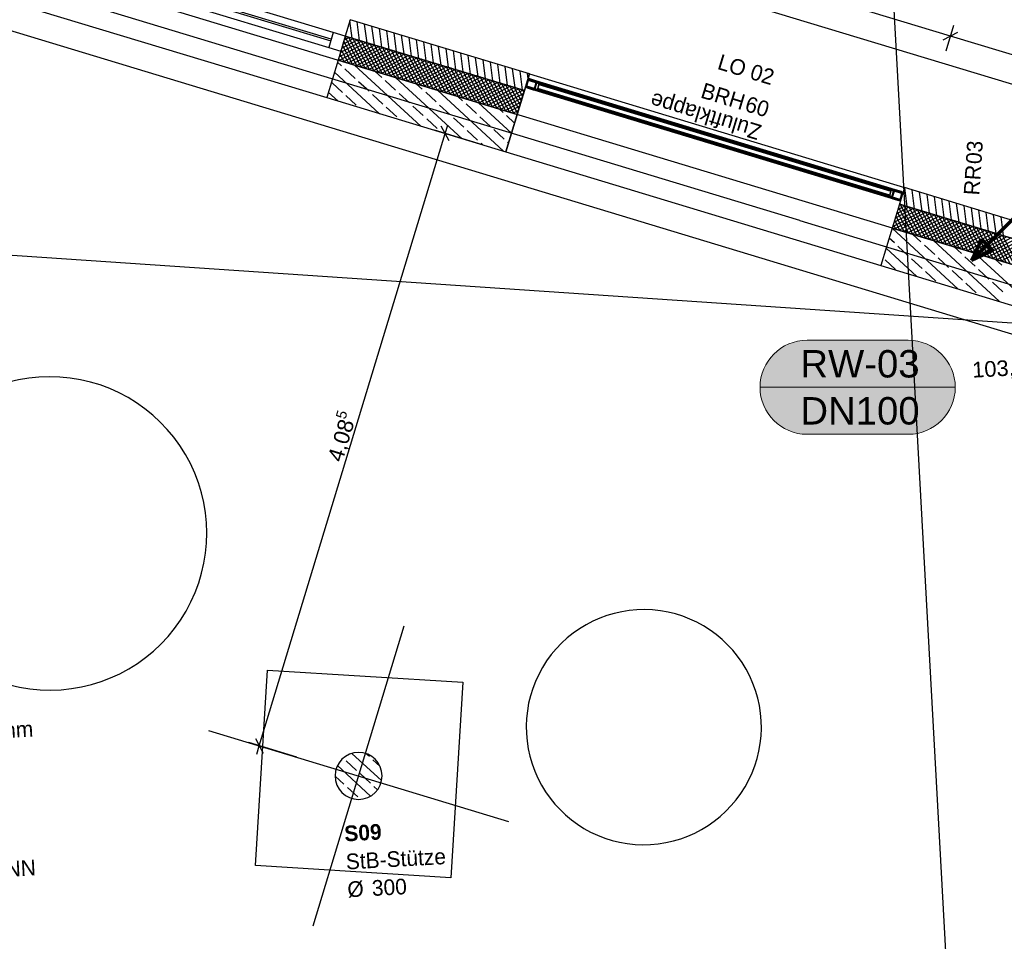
# Model space of a CAD drawing. Extents: x -181 to 1388, y 138 to 979.
# Tile 77 of 82: x 926 to 1051, y 576 to 694. Entities that reach past the tile are written whole.
import ezdxf
from ezdxf.lldxf.tags import DXFTag

# ---------------------------------------------------------------- set-up
doc = ezdxf.new("R2010")
doc.units = 0
doc.layers.get('0').update_dxf_attribs({"lineweight": 25})
for name, color, linetype, lineweight, true_color in [('01 Allgemein Beschriftung', 7, 'Continuous', 25, 0x848484), ('01 Höhen im Gebäude - Basis', 7, 'Continuous', 25, 0x848484), ('01AFU Allgemein Bemaßung', 7, 'Continuous', 25, 0x848484), ('02 Raster Bemaßung', 7, 'Continuous', 25, 0x848484), ('20 Außenwände', 7, 'Continuous', 25, 0x848484), ('20 Dach Stb-Decke', 7, 'Continuous', 25, 0x848484), ('20 Fallrohre - Beschriftung', 7, 'Continuous', 25, 0x848484), ('20 Fenster als Fassade', 7, 'Continuous', 25, 0x848484), ('20 Fundament', 7, 'Continuous', 25, 0x848484), ('20 Räume Innen', 7, 'Continuous', 25, 0x848484), ('20 Stützen', 7, 'Continuous', 25, 0x848484), ('20 Stützen - Beschriftung', 7, 'Continuous', 25, 0x848484), ('A-0', 7, 'Continuous', 25, 0x848484), ('S_Mass', 150, 'Continuous', 25, 0x007fff), ('S_Regenwasser', 4, 'Continuous', 70, 0x00ffff)]:
    doc.layers.add(name, color=color, linetype=linetype, lineweight=lineweight, true_color=true_color)
doc.layers.add('02 Raster Gebäude', color=7, linetype='Continuous', lineweight=25)
doc.styles.get("Standard").update_dxf_attribs({"font": 'arial.ttf'})
tags = doc.linetypes.add('Raster', pattern=[0.2, 0.1, -0.05, 0, -0.05]).pattern_tags.tags
tags[10:11] = [DXFTag(74, 4), DXFTag(75, 0), DXFTag(340, '0'), DXFTag(46, 1.0), DXFTag(50, 0.0), DXFTag(44, 0.0), DXFTag(45, 0.0)]
tags[8:9] = [DXFTag(74, 4), DXFTag(75, 0), DXFTag(340, '0'), DXFTag(46, 1.0), DXFTag(50, 0.0), DXFTag(44, 0.0), DXFTag(45, 0.0)]
tags[6:7] = [DXFTag(74, 4), DXFTag(75, 0), DXFTag(340, '0'), DXFTag(46, 1.0), DXFTag(50, 0.0), DXFTag(44, 0.0), DXFTag(45, 0.0)]
tags[4:5] = [DXFTag(74, 4), DXFTag(75, 0), DXFTag(340, '0'), DXFTag(46, 1.0), DXFTag(50, 0.0), DXFTag(44, 0.0), DXFTag(45, 0.0)]
tags = doc.linetypes.add('Strichlinie eng', pattern=[0.115, 0.075, -0.04]).pattern_tags.tags
tags[6:7] = [DXFTag(74, 4), DXFTag(75, 0), DXFTag(340, '0'), DXFTag(46, 1.0), DXFTag(50, 0.0), DXFTag(44, 0.0), DXFTag(45, 0.0)]
tags[4:5] = [DXFTag(74, 4), DXFTag(75, 0), DXFTag(340, '0'), DXFTag(46, 1.0), DXFTag(50, 0.0), DXFTag(44, 0.0), DXFTag(45, 0.0)]
tags = doc.linetypes.add('Strichpunktx2', pattern=[2, 1, -0.5, 0, -0.5]).pattern_tags.tags
tags[10:11] = [DXFTag(74, 4), DXFTag(75, 0), DXFTag(340, '0'), DXFTag(46, 1.0), DXFTag(50, 0.0), DXFTag(44, 0.0), DXFTag(45, 0.0)]
tags[8:9] = [DXFTag(74, 4), DXFTag(75, 0), DXFTag(340, '0'), DXFTag(46, 1.0), DXFTag(50, 0.0), DXFTag(44, 0.0), DXFTag(45, 0.0)]
tags[6:7] = [DXFTag(74, 4), DXFTag(75, 0), DXFTag(340, '0'), DXFTag(46, 1.0), DXFTag(50, 0.0), DXFTag(44, 0.0), DXFTag(45, 0.0)]
tags[4:5] = [DXFTag(74, 4), DXFTag(75, 0), DXFTag(340, '0'), DXFTag(46, 1.0), DXFTag(50, 0.0), DXFTag(44, 0.0), DXFTag(45, 0.0)]
tags = doc.linetypes.add('Öffnungslinie Tür Fenster', pattern=[0.115, 0.075, -0.04]).pattern_tags.tags
tags[6:7] = [DXFTag(74, 4), DXFTag(75, 0), DXFTag(340, '0'), DXFTag(46, 1.0), DXFTag(50, 0.0), DXFTag(44, 0.0), DXFTag(45, 0.0)]
tags[4:5] = [DXFTag(74, 4), DXFTag(75, 0), DXFTag(340, '0'), DXFTag(46, 1.0), DXFTag(50, 0.0), DXFTag(44, 0.0), DXFTag(45, 0.0)]

# ---------------------------------------------------------------- blocks, each defined once
blk = doc.blocks.new('Referenz-A07F5V09WF')
at = {"layer": '01AFU Allgemein Bemaßung', "lineweight": -2}
for p, q in [((1044.61, 691.62), (996.76, 706.13)), ((1045.02, 692.97), (1044.03, 689.71)), ((1043.68, 691.12), (1045.55, 692.12)), ((1087.12, 678.74), (1044.61, 691.62)), ((980.64, 678.25), (979.64, 680.12)), ((980.14, 679.19), (980.47, 680.26)), ((956.43, 601.03), (980.14, 679.19)), ((984.92, 677.74), (978.79, 679.59)), ((955.93, 601.97), (956.93, 600.1)), ((961.22, 599.58), (955.09, 601.44)), ((956.11, 599.96), (956.43, 601.03))]:
    blk.add_line(p, q, dxfattribs=at)
at = {"layer": '02 Raster Bemaßung', "lineweight": -2}
blk.add_line((812.06, 758.36), (1080.06, 677.11), dxfattribs=at)
at = {"layer": '02 Raster Gebäude', "linetype": 'Raster', "lineweight": -2, "ltscale": 56.250004}
for p, q in [((1023.12, 955.71), (1060.18, 278.6)), ((1025.39, 668.07), (295.57, 889.33)), ((1025.39, 668.07), (1087.1, 649.36)), ((899.13, 665.39), (1081.71, 653.06))]:
    blk.add_line(p, q, dxfattribs=at)
at = {"layer": '02 Raster Gebäude', "linetype": 'ByBlock', "lineweight": -2, "ltscale": 56.250004}
blk.add_line((1025.39, 668.07), (1025.39, 668.07), dxfattribs=at)
blk.add_line((1025.39, 668.07), (1025.39, 668.07), dxfattribs=at)
at = {"layer": '02 Raster Gebäude', "linetype": 'Strichpunktx2', "lineweight": -2, "ltscale": 56.250004}
for p, q in [((963.29, 578.05), (974.9, 616.33)), ((949.96, 603), (988.24, 591.39))]:
    blk.add_line(p, q, dxfattribs=at)
at = {"layer": '20 Außenwände', "lineweight": -2}
for p, q in [((898.04, 704.07), (965.03, 683.76)), ((965.87, 692.07), (934.68, 701.53)), ((934.36, 700.47), (965.55, 691.01)), ((965.61, 691.21), (934.41, 700.66)), ((934.1, 699.61), (965.29, 690.15)), ((968.04, 693.71), (967.4, 691.6)), ((968.29, 691.34), (968, 693.57)), ((990.9, 686.78), (968.04, 693.71)), ((969.23, 691.05), (968.93, 693.44)), ((970.18, 690.76), (969.87, 693.15)), ((971.12, 690.48), (970.81, 692.87)), ((972.07, 690.19), (971.76, 692.58)), ((973.01, 689.9), (972.7, 692.3)), ((965.87, 692.07), (965.29, 690.15)), ((967.4, 691.6), (965.87, 692.07)), ((969.53, 690.96), (966.76, 689.47)), ((967.4, 691.6), (966.82, 689.69)), ((968.99, 691.12), (966.92, 690.01)), ((968.45, 691.29), (967.09, 690.56)), ((967.91, 691.45), (967.25, 691.1)), ((967.37, 691.48), (969.42, 687.65)), ((990.26, 684.67), (967.4, 691.6)), ((967.83, 691.48), (969.96, 687.48)), ((968.37, 691.31), (970.5, 687.32)), ((968.91, 691.15), (971.04, 687.16)), ((969.45, 690.98), (971.59, 686.99)), ((973.95, 689.62), (973.65, 692.01)), ((974.9, 689.33), (974.59, 691.72)), ((975.84, 689.05), (975.54, 691.44)), ((976.79, 688.76), (976.48, 691.15)), ((965.29, 690.15), (966.82, 689.69)), ((970.08, 690.79), (966.59, 688.93)), ((970.62, 690.63), (966.63, 688.5)), ((966.88, 689.86), (967.8, 688.14)), ((967.04, 690.4), (968.34, 687.98)), ((971.16, 690.47), (967.17, 688.33)), ((967.2, 690.94), (968.88, 687.81)), ((971.7, 690.3), (967.71, 688.17)), ((972.24, 690.14), (968.25, 688)), ((972.78, 689.97), (968.79, 687.84)), ((973.32, 689.81), (969.33, 687.67)), ((969.99, 690.82), (972.13, 686.83)), ((970.53, 690.65), (972.67, 686.66)), ((971.08, 690.49), (973.21, 686.5)), ((971.62, 690.33), (973.75, 686.34)), ((972.16, 690.16), (974.29, 686.17)), ((972.7, 690), (974.83, 686.01)), ((973.24, 689.83), (975.37, 685.84)), ((977.73, 688.47), (977.42, 690.86)), ((978.68, 688.19), (978.37, 690.58)), ((979.62, 687.9), (979.31, 690.29)), ((980.56, 687.61), (980.26, 690.01)), ((981.51, 687.33), (981.2, 689.72)), ((966.48, 688.54), (965.03, 683.76)), ((966.82, 689.69), (966.48, 688.54)), ((989.33, 681.61), (966.48, 688.54)), ((966.55, 688.78), (966.71, 688.47)), ((966.71, 689.32), (967.25, 688.31)), ((973.87, 689.64), (969.87, 687.51)), ((974.41, 689.48), (970.42, 687.35)), ((974.95, 689.32), (970.96, 687.18)), ((975.49, 689.15), (971.5, 687.02)), ((976.03, 688.99), (972.04, 686.85)), ((976.57, 688.82), (972.58, 686.69)), ((977.11, 688.66), (973.12, 686.53)), ((977.66, 688.5), (973.66, 686.36)), ((973.78, 689.67), (975.92, 685.68)), ((974.32, 689.51), (976.46, 685.52)), ((974.86, 689.34), (977, 685.35)), ((975.41, 689.18), (977.54, 685.19)), ((975.95, 689.01), (978.08, 685.02)), ((976.49, 688.85), (978.62, 684.86)), ((977.03, 688.69), (979.16, 684.69)), ((977.57, 688.52), (979.71, 684.53)), ((982.45, 687.04), (982.14, 689.43)), ((983.4, 686.76), (983.09, 689.15)), ((984.34, 686.47), (984.03, 688.86)), ((985.28, 686.18), (984.98, 688.57)), ((966.91, 687.83), (966.4, 688.29)), ((968.67, 686.2), (967.35, 687.42)), ((977.04, 680.11), (968.6, 687.9)), ((978.2, 688.33), (974.21, 686.2)), ((978.74, 688.17), (974.75, 686.03)), ((979.28, 688), (975.29, 685.87)), ((979.82, 687.84), (975.83, 685.71)), ((980.36, 687.68), (976.37, 685.54)), ((980.9, 687.51), (976.91, 685.38)), ((981.44, 687.35), (977.45, 685.21)), ((978.11, 688.36), (980.25, 684.37)), ((978.65, 688.19), (980.79, 684.2)), ((979.2, 688.03), (981.33, 684.04)), ((979.74, 687.86), (981.87, 683.87)), ((980.28, 687.7), (982.41, 683.71)), ((980.82, 687.54), (982.95, 683.55)), ((981.36, 687.37), (983.49, 683.38)), ((981.9, 687.21), (984.04, 683.22)), ((986.23, 685.9), (985.92, 688.29)), ((987.17, 685.61), (986.87, 688)), ((988.12, 685.32), (987.81, 687.72)), ((989.06, 685.04), (988.75, 687.43)), ((971.76, 681.71), (966.01, 687.02)), ((972.06, 686.34), (971.23, 687.1)), ((982.31, 678.52), (973.87, 686.3)), ((981.99, 687.18), (978, 685.05)), ((982.53, 687.02), (978.54, 684.88)), ((983.07, 686.85), (979.08, 684.72)), ((983.61, 686.69), (979.62, 684.56)), ((984.15, 686.53), (980.16, 684.39)), ((984.69, 686.36), (980.7, 684.23)), ((985.23, 686.2), (981.24, 684.06)), ((985.78, 686.03), (981.78, 683.9)), ((982.44, 687.04), (984.58, 683.05)), ((982.98, 686.88), (985.12, 682.89)), ((983.53, 686.72), (985.66, 682.72)), ((984.07, 686.55), (986.2, 682.56)), ((984.61, 686.39), (986.74, 682.4)), ((985.15, 686.22), (987.28, 682.23)), ((985.69, 686.06), (987.83, 682.07)), ((990.01, 684.75), (989.7, 687.14)), ((990.9, 686.78), (990.26, 684.67)), ((990.73, 686.21), (990.64, 686.86)), ((990.9, 686.78), (1038.75, 672.27)), ((967.04, 684.43), (965.72, 685.65)), ((970.43, 684.57), (969.11, 685.79)), ((973.83, 684.71), (972.5, 685.93)), ((977.22, 684.85), (976.51, 685.5)), ((987.59, 676.92), (979.15, 684.7)), ((986.32, 685.87), (982.33, 683.74)), ((986.86, 685.71), (982.87, 683.57)), ((987.4, 685.54), (983.41, 683.41)), ((987.94, 685.38), (983.95, 683.24)), ((988.48, 685.21), (984.49, 683.08)), ((989.02, 685.05), (985.03, 682.92)), ((989.56, 684.89), (985.57, 682.75)), ((990.11, 684.72), (986.12, 682.59)), ((986.23, 685.9), (988.37, 681.9)), ((986.77, 685.73), (988.91, 681.74)), ((987.32, 685.57), (989.37, 681.73)), ((987.86, 685.4), (989.53, 682.27)), ((988.4, 685.24), (989.7, 682.81)), ((988.94, 685.07), (989.86, 683.36)), ((989.48, 684.91), (990.02, 683.9)), ((990.02, 684.75), (990.19, 684.44)), ((965.03, 683.76), (987.88, 676.83)), ((966.49, 683.31), (965.24, 684.46)), ((968.81, 682.81), (967.48, 684.03)), ((972.2, 682.94), (970.88, 684.16)), ((975.59, 683.08), (974.27, 684.3)), ((978.98, 683.22), (977.66, 684.44)), ((982.37, 683.36), (981.78, 683.9)), ((990.14, 684.29), (986.66, 682.42)), ((989.98, 683.74), (987.2, 682.26)), ((990.26, 684.67), (989.33, 681.61)), ((973.96, 681.32), (972.64, 682.54)), ((977.35, 681.46), (976.03, 682.68)), ((980.75, 681.59), (979.42, 682.81)), ((984.14, 681.73), (982.81, 682.95)), ((988.61, 679.24), (984.42, 683.1)), ((987.53, 681.87), (987.06, 682.3)), ((989.81, 683.2), (987.74, 682.09)), ((989.65, 682.66), (988.28, 681.93)), ((979.12, 679.83), (977.8, 681.05)), ((982.51, 679.97), (981.19, 681.19)), ((985.9, 680.1), (984.58, 681.32)), ((989.33, 681.61), (987.88, 676.83)), ((989, 680.51), (987.97, 681.46)), ((989.48, 682.12), (988.82, 681.77)), ((987.67, 678.48), (986.34, 679.7)), ((979.68, 679.31), (979.56, 679.42)), ((984.27, 678.34), (982.95, 679.56)), ((984.95, 677.72), (984.72, 677.93)), ((988.22, 677.96), (988.11, 678.07)), ((987.88, 676.83), (1035.73, 662.32)), ((1038.75, 672.27), (1038.11, 670.17)), ((1081.26, 659.39), (1038.75, 672.27)), ((1039.1, 669.87), (1038.8, 672.26)), ((1040.05, 669.58), (1039.74, 671.97)), ((1040.99, 669.29), (1040.68, 671.69)), ((1041.94, 669.01), (1041.63, 671.4)), ((1042.88, 668.72), (1042.57, 671.11)), ((1038.11, 670.17), (1037.18, 667.11)), ((1039.91, 669.62), (1037.56, 668.37)), ((1039.37, 669.79), (1037.73, 668.91)), ((1038.83, 669.95), (1037.89, 669.45)), ((1037.97, 669.72), (1039.8, 666.31)), ((1038.29, 670.11), (1038.05, 669.99)), ((1075.8, 658.74), (1038.11, 670.17)), ((1038.16, 670.15), (1038.14, 670.28)), ((1038.2, 670.14), (1040.34, 666.15)), ((1038.74, 669.98), (1040.88, 665.98)), ((1039.29, 669.81), (1041.42, 665.82)), ((1039.83, 669.65), (1041.96, 665.66)), ((1043.82, 668.44), (1043.52, 670.83)), ((1044.77, 668.15), (1044.46, 670.54)), ((1045.71, 667.86), (1045.4, 670.25)), ((1046.66, 667.58), (1046.35, 669.97)), ((1047.6, 667.29), (1047.29, 669.68)), ((1040.99, 669.29), (1037.23, 667.28)), ((1040.45, 669.46), (1037.4, 667.82)), ((1041.53, 669.13), (1037.54, 667)), ((1037.64, 668.64), (1038.71, 666.64)), ((1037.81, 669.18), (1039.25, 666.48)), ((1042.08, 668.97), (1038.09, 666.83)), ((1042.62, 668.8), (1038.63, 666.67)), ((1043.16, 668.64), (1039.17, 666.5)), ((1043.7, 668.47), (1039.71, 666.34)), ((1040.37, 669.48), (1042.5, 665.49)), ((1040.91, 669.32), (1043.04, 665.33)), ((1041.45, 669.15), (1043.59, 665.16)), ((1041.99, 668.99), (1044.13, 665)), ((1042.53, 668.83), (1044.67, 664.84)), ((1043.08, 668.66), (1045.21, 664.67)), ((1043.62, 668.5), (1045.75, 664.51)), ((1048.54, 667), (1048.24, 669.4)), ((1049.49, 666.72), (1049.18, 669.11)), ((1050.43, 666.43), (1050.13, 668.82)), ((1051.38, 666.15), (1051.07, 668.54)), ((1037.18, 667.11), (1035.73, 662.32)), ((1070.67, 656.95), (1037.18, 667.11)), ((1045.61, 659.33), (1037.18, 667.1)), ((1037.32, 667.56), (1037.63, 666.97)), ((1037.48, 668.1), (1038.17, 666.81)), ((1044.24, 668.31), (1040.25, 666.17)), ((1044.78, 668.14), (1040.79, 666.01)), ((1045.32, 667.98), (1041.33, 665.85)), ((1045.87, 667.82), (1041.87, 665.68)), ((1046.41, 667.65), (1042.42, 665.52)), ((1046.95, 667.49), (1042.96, 665.35)), ((1047.49, 667.32), (1043.5, 665.19)), ((1048.03, 667.16), (1044.04, 665.03)), ((1044.16, 668.33), (1046.29, 664.34)), ((1044.7, 668.17), (1046.83, 664.18)), ((1045.24, 668.01), (1047.37, 664.01)), ((1045.78, 667.84), (1047.92, 663.85)), ((1046.32, 667.68), (1048.46, 663.69)), ((1046.86, 667.51), (1049, 663.52)), ((1047.41, 667.35), (1049.54, 663.36)), ((1047.95, 667.19), (1050.08, 663.19)), ((1040.85, 665.35), (1039.8, 666.31)), ((1048.57, 667), (1044.58, 664.86)), ((1049.11, 666.83), (1045.12, 664.7)), ((1049.66, 666.67), (1045.66, 664.53)), ((1050.2, 666.5), (1046.21, 664.37)), ((1050.74, 666.34), (1046.75, 664.21)), ((1051.28, 666.17), (1047.29, 664.04)), ((1051.82, 666.01), (1047.83, 663.88)), ((1052.36, 665.85), (1048.37, 663.71)), ((1048.49, 667.02), (1050.62, 663.03)), ((1049.03, 666.86), (1051.16, 662.87)), ((1049.57, 666.69), (1051.71, 662.7)), ((1050.11, 666.53), (1052.25, 662.54)), ((1050.65, 666.36), (1052.79, 662.37)), ((1051.2, 666.2), (1053.33, 662.21)), ((1037.46, 665.21), (1036.79, 665.82)), ((1039.22, 663.58), (1037.9, 664.8)), ((1042.61, 663.72), (1041.29, 664.94)), ((1050.88, 657.73), (1042.44, 665.51)), ((1046.01, 663.86), (1045.08, 664.71)), ((1052.9, 665.68), (1048.91, 663.55)), ((1053.44, 665.52), (1049.45, 663.38)), ((1053.99, 665.35), (1050, 663.22)), ((1054.53, 665.19), (1050.54, 663.06)), ((1055.07, 665.03), (1051.08, 662.89)), ((1040.33, 660.92), (1036.4, 664.55)), ((1047.77, 662.23), (1046.45, 663.45)), ((1056.16, 656.13), (1047.72, 663.91)), ((1035.73, 662.32), (1070.32, 651.83)), ((1037.6, 661.82), (1036.27, 663.04)), ((1040.99, 661.95), (1039.66, 663.17)), ((1044.38, 662.09), (1043.06, 663.31)), ((1051.16, 662.37), (1050.35, 663.11)), ((1042.75, 660.33), (1041.43, 661.55)), ((1046.14, 660.47), (1044.82, 661.69)), ((1049.53, 660.6), (1048.21, 661.82)), ((1047.91, 658.84), (1046.58, 660.06)), ((1051.3, 658.98), (1049.98, 660.2))]:
    blk.add_line(p, q, dxfattribs=at)
at = {"layer": '20 Dach Stb-Decke', "linetype": 'Öffnungslinie Tür Fenster', "lineweight": -2, "ltscale": 56.250004}
blk.add_line((1075.58, 655.46), (737.73, 757.89), dxfattribs=at)
for centre, major_axis in [((929.73, 628.14), (1.24, 19.96)), ((929.73, 628.14), (-1.24, -19.96)), ((1005.49, 603.41), (1.12, 14.96)), ((1005.49, 603.41), (-1.12, -14.96))]:
    blk.add_ellipse(centre, major_axis=major_axis, ratio=1, start_param=0, end_param=3.141593, dxfattribs=at)
at = {"layer": '20 Fenster als Fassade', "linetype": 'Strichlinie eng', "lineweight": -2, "ltscale": 56.250004}
for p, q in [((990.47, 685.24), (990.71, 686)), ((990.71, 686), (990.76, 686.09)), ((990.71, 686), (1038.51, 671.51)), ((990.76, 686.09), (990.85, 686.14)), ((990.85, 686.14), (990.96, 686.14)), ((990.96, 686.14), (1038.38, 671.76)), ((990.47, 685.13), (990.47, 685.24)), ((990.47, 685.24), (1038.28, 670.74)), ((990.52, 685.04), (990.47, 685.13)), ((990.61, 684.99), (990.52, 685.04)), ((990.61, 684.99), (1038.03, 670.61)), ((1038.51, 671.51), (1038.28, 670.74)), ((1038.38, 671.76), (1038.47, 671.7)), ((1038.47, 671.7), (1038.52, 671.61)), ((1038.52, 671.61), (1038.51, 671.51)), ((1038.14, 670.61), (1038.03, 670.61)), ((1038.23, 670.65), (1038.14, 670.61)), ((1038.28, 670.74), (1038.23, 670.65))]:
    blk.add_line(p, q, dxfattribs=at)
at = {"layer": '20 Fenster als Fassade', "lineweight": -2}
for p, q in [((990.47, 685.24), (990.71, 686)), ((990.57, 685.21), (990.8, 685.97)), ((990.92, 686.14), (990.66, 685.86)), ((990.71, 686), (990.76, 686.09)), ((990.76, 686.09), (990.85, 686.14)), ((990.8, 685.97), (990.83, 686.02)), ((991.76, 685.68), (990.8, 685.97)), ((990.83, 686.02), (990.87, 686.04)), ((990.85, 686.14), (990.96, 686.14)), ((990.87, 686.04), (990.93, 686.04)), ((990.93, 686.04), (991.69, 685.81)), ((990.96, 686.14), (991.72, 685.9)), ((990.47, 685.13), (990.47, 685.24)), ((990.47, 685.13), (990.52, 685.04)), ((990.52, 685.04), (990.61, 684.99)), ((991.53, 684.92), (990.57, 685.21)), ((990.57, 685.16), (990.57, 685.21)), ((990.57, 685.16), (990.59, 685.11)), ((990.59, 685.11), (990.64, 685.08)), ((990.61, 684.99), (991.37, 684.75)), ((990.64, 685.08), (991.4, 684.85)), ((991.16, 684.92), (991.09, 684.84)), ((991.37, 684.75), (991.48, 684.75)), ((1037.27, 670.84), (991.37, 684.75)), ((991.4, 684.85), (991.45, 684.85)), ((991.45, 684.85), (991.5, 684.87)), ((991.48, 684.75), (991.57, 684.8)), ((991.5, 684.87), (991.53, 684.92)), ((991.53, 684.92), (991.76, 685.68)), ((991.57, 684.8), (991.62, 684.89)), ((991.59, 684.79), (991.88, 685.75)), ((991.9, 684.7), (991.59, 684.79)), ((991.62, 684.89), (991.85, 685.65)), ((1037.13, 671.09), (991.62, 684.89)), ((991.69, 685.81), (991.74, 685.78)), ((991.86, 685.68), (991.71, 685.52)), ((991.72, 685.9), (991.81, 685.85)), ((1037.62, 671.99), (991.72, 685.9)), ((991.74, 685.78), (991.76, 685.73)), ((991.76, 685.68), (991.76, 685.73)), ((991.81, 685.85), (991.86, 685.76)), ((991.85, 685.65), (991.86, 685.76)), ((1037.37, 671.86), (991.85, 685.65)), ((991.88, 685.75), (992.19, 685.66)), ((992.19, 685.66), (991.9, 684.7)), ((991.9, 684.7), (991.97, 684.92)), ((1036.8, 671.09), (991.9, 684.7)), ((991.97, 684.92), (992.12, 685.43)), ((991.97, 684.92), (1036.87, 671.31)), ((1036.87, 671.31), (991.97, 684.92)), ((992.12, 685.43), (992.19, 685.66)), ((1037.02, 671.82), (992.12, 685.43)), ((992.12, 685.43), (1037.02, 671.82)), ((992.19, 685.66), (1037.09, 672.04)), ((1036.8, 671.09), (1037.09, 672.04)), ((1036.87, 671.31), (1036.8, 671.09)), ((1037.11, 670.99), (1036.8, 671.09)), ((1037.02, 671.82), (1036.87, 671.31)), ((1037.09, 672.04), (1037.02, 671.82)), ((1037.09, 672.04), (1037.4, 671.95)), ((1037.4, 671.95), (1037.11, 670.99)), ((1037.13, 671.09), (1037.37, 671.86)), ((1037.13, 670.99), (1037.13, 671.09)), ((1037.13, 670.99), (1037.18, 670.9)), ((1037.18, 670.9), (1037.27, 670.84)), ((1037.23, 671.06), (1037.46, 671.83)), ((1037.23, 671.01), (1037.23, 671.06)), ((1038.19, 670.77), (1037.23, 671.06)), ((1037.23, 671.01), (1037.25, 670.96)), ((1037.25, 670.96), (1037.3, 670.94)), ((1037.3, 670.94), (1038.06, 670.7)), ((1037.41, 670.9), (1037.33, 670.82)), ((1037.37, 671.86), (1037.42, 671.94)), ((1037.42, 671.94), (1037.51, 671.99)), ((1037.46, 671.83), (1037.49, 671.87)), ((1038.42, 671.54), (1037.46, 671.83)), ((1037.49, 671.87), (1037.53, 671.9)), ((1037.51, 671.99), (1037.62, 671.99)), ((1037.53, 671.9), (1037.59, 671.89)), ((1037.59, 671.89), (1038.35, 671.66)), ((1037.62, 671.99), (1038.38, 671.76)), ((1038.23, 671.8), (1038.16, 671.72)), ((1038.19, 670.77), (1038.42, 671.54)), ((1038.28, 670.74), (1038.51, 671.51)), ((1038.45, 671.3), (1038.3, 671.13)), ((1038.35, 671.66), (1038.4, 671.63)), ((1038.38, 671.76), (1038.47, 671.7)), ((1038.4, 671.63), (1038.42, 671.59)), ((1038.42, 671.54), (1038.42, 671.59)), ((1038.47, 671.7), (1038.52, 671.61)), ((1038.51, 671.51), (1038.52, 671.61)), ((1037.27, 670.84), (1038.03, 670.61)), ((1037.94, 670.74), (1037.86, 670.66)), ((1038.03, 670.61), (1038.14, 670.61)), ((1038.06, 670.7), (1038.11, 670.7)), ((1038.11, 670.7), (1038.16, 670.73)), ((1038.14, 670.61), (1038.23, 670.65)), ((1038.16, 670.73), (1038.19, 670.77)), ((1038.23, 670.65), (1038.28, 670.74))]:
    blk.add_line(p, q, dxfattribs=at)
at = {"layer": '20 Fundament', "linetype": 'Öffnungslinie Tür Fenster', "lineweight": -2, "ltscale": 56.250004}
for p, q in [((808.02, 727.7), (1066.64, 649.29)), ((955.93, 585.74), (957.47, 610.7)), ((957.47, 610.7), (982.42, 609.16)), ((982.42, 609.16), (980.88, 584.2)), ((980.88, 584.2), (955.93, 585.74))]:
    blk.add_line(p, q, dxfattribs=at)
at = {"layer": '20 Stützen', "lineweight": -2}
for p, q in [((972.03, 596.59), (968.26, 600.06)), ((970.48, 599.65), (970.07, 600.02)), ((970.63, 594.62), (966.41, 598.51)), ((968.85, 597.89), (967.53, 599.11)), ((971.84, 598.4), (970.92, 599.24)), ((967.23, 596.12), (966.1, 597.16)), ((970.62, 596.26), (969.29, 597.48)), ((968.99, 594.5), (967.67, 595.72)), ((971.52, 595.42), (971.06, 595.85))]:
    blk.add_line(p, q, dxfattribs=at)
for major_axis in [(0, 3), (3, 0), (-3, 0), (0, -3)]:
    blk.add_ellipse((969.1, 597.19), major_axis=major_axis, ratio=1, start_param=0, end_param=1.570796, dxfattribs=at)
at = {"layer": 'A-0', "linetype": 'Continuous', "lineweight": -2, "ltscale": 312.5}
for p, q in [((968.04, 693.71), (967.4, 691.6)), ((990.9, 686.78), (968.04, 693.71)), ((967.4, 691.6), (966.48, 688.54)), ((967.4, 691.6), (990.26, 684.67)), ((990.26, 684.67), (967.4, 691.6)), ((966.48, 688.54), (965.03, 683.76)), ((966.48, 688.54), (989.33, 681.61)), ((989.33, 681.61), (966.48, 688.54)), ((990.26, 684.67), (990.9, 686.78)), ((990.71, 686), (990.47, 685.24)), ((990.57, 685.21), (990.8, 685.97)), ((990.76, 686.09), (990.71, 686)), ((990.85, 686.14), (990.76, 686.09)), ((990.8, 685.97), (990.83, 686.02)), ((990.83, 686.02), (990.87, 686.04)), ((990.96, 686.14), (990.85, 686.14)), ((990.87, 686.04), (990.93, 686.04)), ((990.93, 686.04), (991.69, 685.81)), ((991.72, 685.9), (990.96, 686.14)), ((990.47, 685.24), (990.47, 685.13)), ((990.47, 685.13), (990.52, 685.04)), ((990.52, 685.04), (990.61, 684.99)), ((990.57, 685.16), (990.57, 685.21)), ((990.59, 685.11), (990.57, 685.16)), ((990.64, 685.08), (990.59, 685.11)), ((990.61, 684.99), (991.37, 684.75)), ((991.4, 684.85), (990.64, 685.08)), ((991.37, 684.75), (991.48, 684.75)), ((991.45, 684.85), (991.4, 684.85)), ((991.5, 684.87), (991.45, 684.85)), ((991.48, 684.75), (991.57, 684.8)), ((991.53, 684.92), (991.5, 684.87)), ((991.76, 685.68), (991.53, 684.92)), ((991.57, 684.8), (991.62, 684.89)), ((991.62, 684.89), (991.85, 685.65)), ((991.69, 685.81), (991.74, 685.78)), ((991.81, 685.85), (991.72, 685.9)), ((991.74, 685.78), (991.76, 685.73)), ((991.76, 685.73), (991.76, 685.68)), ((991.86, 685.76), (991.81, 685.85)), ((991.85, 685.65), (991.86, 685.76)), ((965.03, 683.76), (987.88, 676.83)), ((989.33, 681.61), (990.26, 684.67)), ((987.88, 676.83), (989.33, 681.61)), ((1038.75, 672.27), (1038.11, 670.17)), ((1079.1, 660.04), (1038.75, 672.27)), ((1037.37, 671.86), (1037.13, 671.09)), ((1037.13, 671.09), (1037.13, 670.99)), ((1037.13, 670.99), (1037.18, 670.9)), ((1037.18, 670.9), (1037.27, 670.84)), ((1037.23, 671.06), (1037.46, 671.83)), ((1037.23, 671.01), (1037.23, 671.06)), ((1037.25, 670.96), (1037.23, 671.01)), ((1037.3, 670.94), (1037.25, 670.96)), ((1038.06, 670.7), (1037.3, 670.94)), ((1037.42, 671.94), (1037.37, 671.86)), ((1037.51, 671.99), (1037.42, 671.94)), ((1037.46, 671.83), (1037.49, 671.87)), ((1037.49, 671.87), (1037.53, 671.9)), ((1037.62, 671.99), (1037.51, 671.99)), ((1037.53, 671.9), (1037.59, 671.89)), ((1037.59, 671.89), (1038.35, 671.66)), ((1038.38, 671.76), (1037.62, 671.99)), ((1038.42, 671.54), (1038.19, 670.77)), ((1038.28, 670.74), (1038.51, 671.51)), ((1038.35, 671.66), (1038.4, 671.63)), ((1038.47, 671.7), (1038.38, 671.76)), ((1038.4, 671.63), (1038.42, 671.59)), ((1038.42, 671.59), (1038.42, 671.54)), ((1038.52, 671.61), (1038.47, 671.7)), ((1038.51, 671.51), (1038.52, 671.61)), ((1038.11, 670.17), (1037.18, 667.11)), ((1037.27, 670.84), (1038.03, 670.61)), ((1038.03, 670.61), (1038.14, 670.61)), ((1038.11, 670.7), (1038.06, 670.7)), ((1038.16, 670.73), (1038.11, 670.7)), ((1038.11, 670.17), (1078.94, 657.79)), ((1075.8, 658.74), (1038.11, 670.17)), ((1038.14, 670.61), (1038.23, 670.65)), ((1038.19, 670.77), (1038.16, 670.73)), ((1038.23, 670.65), (1038.28, 670.74)), ((1037.18, 667.11), (1035.73, 662.32)), ((1037.18, 667.11), (1075.58, 655.46)), ((1070.67, 656.95), (1037.18, 667.11)), ((1035.73, 662.32), (1070.32, 651.83))]:
    blk.add_line(p, q, dxfattribs=at)
for major_axis in [(0, 3), (3, 0), (-3, 0), (0, -3)]:
    blk.add_ellipse((969.1, 597.19), major_axis=major_axis, ratio=1, start_param=0, end_param=1.570796, dxfattribs=at)
at = {"layer": '01 Allgemein Beschriftung', "lineweight": -2, "insert": (1020.06, 678.3), "char_height": 2, "attachment_point": 1, "rotation": 163.1342}
blk.add_mtext('{\\fCentury Gothic;Zuluftklappe}', dxfattribs=at)
at = {"layer": '01 Höhen im Gebäude - Basis', "linetype": 'Continuous', "lineweight": -2, "ltscale": 40.625, "insert": (921.78, 586.18), "char_height": 2, "attachment_point": 1, "rotation": 3.06}
blk.add_mtext('{\\fCentury Gothic;ü.NN}', dxfattribs=at)
at = {"layer": '01AFU Allgemein Bemaßung', "linetype": 'ByBlock', "lineweight": -2, "ltscale": 40.625, "attachment_point": 1}
for s, insert, char_height, rotation in [('{\\fArial;103,00°}', (1047.33, 650.01), 2, 3.1332), ('{\\fArial;5}', (966.15, 643.01), 1.32, 73.127), ('{\\fArial;4,08}', (965.1, 637.71), 2, 73.127)]:
    blk.add_mtext(s, dxfattribs=dict(at, insert=insert, char_height=char_height, rotation=rotation))
at = {"layer": '20 Außenwände', "linetype": 'Continuous', "lineweight": -2, "ltscale": 56.250004, "char_height": 2, "attachment_point": 1, "rotation": 343.1342}
for s, insert in [('{\\fCentury Gothic;LO}', (1015.34, 689.36)), ('{\\fCentury Gothic;02}', (1019.48, 688.11)), ('{\\fCentury Gothic;BRH}', (1013.2, 685.71)), ('{\\fCentury Gothic;60}', (1018.84, 684))]:
    blk.add_mtext(s, dxfattribs=dict(at, insert=insert))
at = {"layer": '20 Fallrohre - Beschriftung', "lineweight": -2, "char_height": 2, "attachment_point": 1, "rotation": 86.1343}
for s, insert in [('{\\fCentury Gothic;03}', (1046.57, 675.36)), ('{\\fCentury Gothic;RR}', (1046.3, 671.38))]:
    blk.add_mtext(s, dxfattribs=dict(at, insert=insert))
at = {"layer": '20 Räume Innen', "linetype": 'Continuous', "lineweight": -2, "ltscale": 40.625, "insert": (923.08, 603.97), "char_height": 2, "attachment_point": 1, "rotation": 3.1332}
blk.add_mtext('{\\fCentury Gothic;mm}', dxfattribs=at)
at = {"layer": '20 Stützen - Beschriftung', "lineweight": -2, "char_height": 2, "attachment_point": 1, "rotation": 3.1332}
for s, insert in [('{\\fCentury Gothic|b1|i0;S09}', (967.23, 590.82)), ('{\\fCentury Gothic;StB-Stütze}', (967.42, 587.24)), ('{\\fCentury Gothic;Ø}', (967.62, 583.69)), ('{\\fCentury Gothic;300}', (970.74, 583.86))]:
    blk.add_mtext(s, dxfattribs=dict(at, insert=insert))

msp = doc.modelspace()

# ---------------------------------------------------------------- hatches: boundary and pattern name
at = {"layer": 'S_Mass', "lineweight": 5, "true_color": 0xfefefe}
msp.add_hatch(color=7, dxfattribs=at).paths.add_polyline_path([(1026.32, 640.79), (1039.23, 640.79), (1039.58, 640.8), (1039.93, 640.83), (1040.27, 640.88), (1040.61, 640.95), (1040.95, 641.04), (1041.28, 641.15), (1041.61, 641.28), (1041.92, 641.43), (1042.23, 641.6), (1042.53, 641.78), (1042.81, 641.98), (1043.09, 642.2), (1043.35, 642.43), (1043.59, 642.68), (1043.83, 642.94), (1044.04, 643.21), (1044.24, 643.5), (1044.43, 643.79), (1044.59, 644.1), (1044.74, 644.42), (1044.87, 644.74), (1044.98, 645.07), (1045.07, 645.41), (1045.14, 645.75), (1045.19, 646.1), (1045.22, 646.44), (1045.23, 646.79), (1045.22, 647.14), (1045.19, 647.49), (1045.14, 647.83), (1045.07, 648.18), (1044.98, 648.51), (1044.87, 648.84), (1044.74, 649.17), (1044.59, 649.49), (1044.43, 649.79), (1044.24, 650.09), (1044.04, 650.38), (1043.83, 650.65), (1043.59, 650.91), (1043.35, 651.16), (1043.09, 651.39), (1042.81, 651.61), (1042.53, 651.81), (1042.23, 651.99), (1041.92, 652.15), (1041.61, 652.3), (1041.28, 652.43), (1040.95, 652.54), (1040.61, 652.63), (1040.27, 652.7), (1039.93, 652.75), (1039.58, 652.78), (1039.23, 652.79), (1026.32, 652.79), (1025.97, 652.78), (1025.62, 652.75), (1025.28, 652.7), (1024.93, 652.63), (1024.6, 652.54), (1024.27, 652.43), (1023.94, 652.3), (1023.63, 652.15), (1023.32, 651.99), (1023.02, 651.81), (1022.74, 651.61), (1022.46, 651.39), (1022.2, 651.16), (1021.95, 650.91), (1021.72, 650.65), (1021.51, 650.38), (1021.31, 650.09), (1021.12, 649.79), (1020.96, 649.49), (1020.81, 649.17), (1020.68, 648.84), (1020.57, 648.51), (1020.48, 648.18), (1020.41, 647.83), (1020.36, 647.49), (1020.33, 647.14), (1020.32, 646.79), (1020.33, 646.44), (1020.36, 646.1), (1020.41, 645.75), (1020.48, 645.41), (1020.57, 645.07), (1020.68, 644.74), (1020.81, 644.42), (1020.96, 644.1), (1021.12, 643.79), (1021.31, 643.5), (1021.51, 643.21), (1021.72, 642.94), (1021.95, 642.68), (1022.2, 642.43), (1022.46, 642.2), (1022.74, 641.98), (1023.02, 641.78), (1023.32, 641.6), (1023.63, 641.43), (1023.94, 641.28), (1024.27, 641.15), (1024.6, 641.04), (1024.93, 640.95), (1025.28, 640.88), (1025.62, 640.83), (1025.97, 640.8)])

# ---------------------------------------------------------------- linework, layer by layer
at = {"layer": 'S_Mass', "lineweight": 5}
for p, q in [((1026.32, 652.79), (1039.23, 652.79)), ((1039.23, 640.79), (1026.32, 640.79))]:
    msp.add_line(p, q, dxfattribs=at)
at = {"layer": 'S_Mass', "lineweight": 18}
msp.add_line((1020.32, 646.79), (1045.23, 646.79), dxfattribs=at)
at = {"layer": 'S_Mass', "lineweight": 5}
for centre, major_axis in [((1026.32, 646.79), (0, 6)), ((1039.23, 646.79), (6, 0)), ((1026.32, 646.79), (-6, 0)), ((1039.23, 646.79), (0, -6))]:
    msp.add_ellipse(centre, major_axis=major_axis, ratio=1, start_param=0, end_param=1.570796, dxfattribs=at)
at = {"layer": 'S_Regenwasser'}
for p, q in [((1054.02, 669.69), (1047.31, 662.97)), ((1048.58, 665.69), (1047.31, 662.97)), ((1048.58, 665.69), (1050.03, 664.24)), ((1050.03, 664.24), (1047.31, 662.97))]:
    msp.add_line(p, q, dxfattribs=at)
msp.add_solid([(1050.03, 664.24), (1047.31, 662.97), (1048.58, 665.69)], dxfattribs=at)

# ---------------------------------------------------------------- block references
at = {"color": 8, "lineweight": 25, "ltscale": 1250, "true_color": 0x808080}
msp.add_blockref('Referenz-A07F5V09WF', (0, 0), dxfattribs=at)

# ---------------------------------------------------------------- texts
at = {"layer": 'S_Mass', "lineweight": 5, "char_height": 3.5, "attachment_point": 1}
for s, insert in [('{\\fArial;RW-03}', (1025.47, 651.54)), ('{\\fArial;DN100}', (1025.47, 645.54))]:
    msp.add_mtext(s, dxfattribs=dict(at, insert=insert))

doc.saveas('drawing.dxf')
